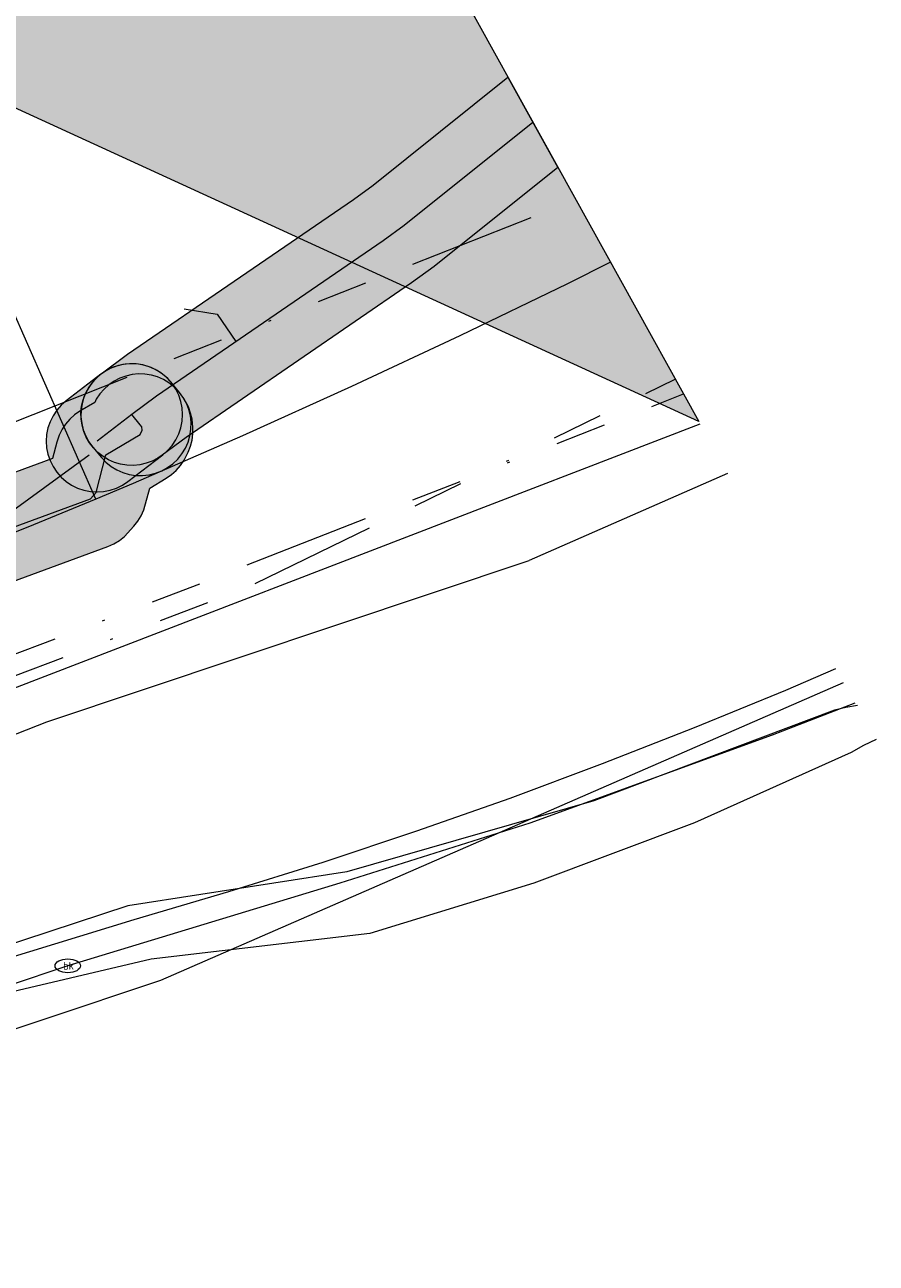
# Model space of a CAD drawing. Header units: metres. Extents: x 191553 to 192958, y 309510 to 310004.
# Tile 50 of 52: x 192341 to 192375, y 309881 to 309930. Entities that reach past the tile are written whole.
import ezdxf
from ezdxf.enums import TextEntityAlignment as Align
from ezdxf.lldxf.tags import DXFTag

# ---------------------------------------------------------------- set-up
doc = ezdxf.new("R2010")
doc.units = ezdxf.units.M
doc.linetypes.add('RI-OVERIG', pattern=[17, 5, -2, 2, -2, 0, -2, 2, -2])
doc.layers.get('0').update_dxf_attribs({"lineweight": 18})
for name, color, linetype, lineweight in [('B-WE-KL-DATA_KABELBED_KPN BV-G', 90, 'Continuous', 18), ('B-WE-KL-DATA_KABELBED_ZIGGO BV-G', 90, 'Continuous', 18), ('B-WE-KL-ET_LS_ENEXIS NETBEHEER BV-G', 190, 'KL-LS-N', 18), ('B-WE-KL-ET_LS_KABELBED_ENEXIS NETBEHEER BV-G', 190, 'Continuous', 18), ('B-WE-KL-GAS_HD_POLYETHYLEEN PE_110_ENEXIS NETBEHEER BV-G', 30, 'KL-GAS-HD-N', 18), ('B-WE-KL-GAS_HD_STAAL_100_ENEXIS NETBEHEER BV-G', 30, 'KL-GAS-HD-N', 18), ('B-WE-KL-GAS_LD_POLYETHYLEEN PE_32_ENEXIS NETBEHEER BV-G', 50, 'KL-GAS-LD-N', 18), ('B-WE-KL-GAS_LD_SLAGVAST PVC_110_ENEXIS NETBEHEER BV-G', 50, 'KL-GAS-LD-N', 18), ('B-WE-KL-GAS_LD_STAAL_80_ENEXIS NETBEHEER BV-G', 50, 'KL-GAS-LD-N', 18), ('B-WE-KL-WATER_100_NV WATERLEIDINGMAATSCHAPPIJ LIMBURG-G', 170, 'KL-WATER-N', 18), ('B-WE-KL-WATER_NV WATERLEIDINGMAATSCHAPPIJ LIMBURG-S', 170, 'Continuous', 18), ('B-WE-RI-VRIJVERVAL_BETON_300_GEMEENTE GULPEN   WITTEM-G', 210, 'RI-OVERIG', 18), ('B-WE-RI-VRIJVERVAL_BETON_400_GEMEENTE GULPEN   WITTEM-G', 210, 'RI-OVERIG', 18), ('B-WE-RI-VRIJVERVAL_BETON_600_GEMEENTE GULPEN   WITTEM-G', 210, 'RI-OVERIG', 18), ('B-WE-RI-VRIJVERVAL_POLYVINYLCHLORIDE PVC_160_GEMEENTE GULPEN   WITTEM-G', 210, 'RI-OVERIG', 18), ('V-WE-KL-ET_LS_KABELBED_ENEXIS NETBEHEER BV-G', 190, 'CONTINUOUS-V', 18), ('V-WE-KL-ET_MS_KABELBED_ENEXIS NETBEHEER BV-G', 130, 'CONTINUOUS-V', 18)]:
    doc.layers.add(name, color=color, linetype=linetype, lineweight=lineweight)
doc.layers.add('B-WE-OG-INFO_EIS VOORZORGSMAATREGEL_DEFENSIE PIJPLEIDING ORGANISATIE-GV', color=7, linetype='Continuous', lineweight=18, true_color=0xfa194b)
doc.layers.add('B-WE-OG-INFO_EIS VOORZORGSMAATREGEL_ENEXIS NETBEHEER BV-GV', color=7, linetype='Continuous', lineweight=18, true_color=0xfa194b)
doc.layers.add('B-WE-OG-INFO_EIS VOORZORGSMAATREGEL_DEFENSIE PIJPLEIDING ORGANISATIE-V', color=7, linetype='Continuous', lineweight=18, true_color=0xfa194b, transparency=0.8)
doc.layers.add('B-WE-OG-INFO_EIS VOORZORGSMAATREGEL_ENEXIS NETBEHEER BV-V', color=7, linetype='Continuous', lineweight=18, true_color=0xfa194b, transparency=0.8)
doc.styles.add('NLCS-ISO', font='NLCS-ISO.ttf')
doc.styles.get("Standard").update_dxf_attribs({"font": 'arial.ttf'})
doc.linetypes.add('CONTINUOUS-V', pattern='A,3.5,[24,NLCS.SHX,S=0.5,R=0,X=0,Y=0],3.5', length=7)
tags = doc.linetypes.add('KL-GAS-HD-N', pattern='A,4,-1,[69,NLCS.SHX,S=0.5,R=0,X=0,Y=0],-1,4,-1,["H",Standard,S=1,R=0,X=0,Y=-0.5],-2', length=13).pattern_tags.tags
tags[18] = DXFTag(74, 10)
tags = doc.linetypes.add('KL-GAS-LD-N', pattern='A,4,-1,[69,NLCS.SHX,S=0.5,R=0,X=0,Y=0],-1,4,-1,["L",Standard,S=1,R=0,X=0.25,Y=-0.5],-2', length=13).pattern_tags.tags
tags[18] = DXFTag(74, 10)
tags = doc.linetypes.add('KL-LS-N', pattern='A,4,-1,[103,NLCS.SHX,S=0.75,R=0,X=0,Y=0],-1,4,-1,["L",Standard,S=1,R=0,X=0,Y=-0.5],-2', length=13).pattern_tags.tags
tags[18] = DXFTag(74, 10)
doc.linetypes.add('KL-WATER-N', pattern='A,7,-0.5,[168,NLCS.SHX,S=0.75,R=0,X=0.75,Y=0],-2', length=9.5)

# ---------------------------------------------------------------- blocks, each defined once
blk = doc.blocks.new('SKL-WATER_BRANDKRAAN_BRANDPUT-SO')
at = {"color": 0, "linetype": 'ByBlock', "lineweight": 18}
blk.add_ellipse((0, 0), major_axis=(2.5, 0), ratio=0.54, dxfattribs=at)
at = {"color": 0, "linetype": 'ByBlock', "lineweight": 18, "style": 'NLCS-ISO'}
blk.add_text('bk', height=1.5, dxfattribs=at).set_placement((0.16, 0), align=Align.MIDDLE_CENTER)

msp = doc.modelspace()

# ---------------------------------------------------------------- hatches: boundary and pattern name
at = {"layer": 'B-WE-OG-INFO_EIS VOORZORGSMAATREGEL_DEFENSIE PIJPLEIDING ORGANISATIE-V'}
msp.add_hatch(color=256, dxfattribs=at).paths.add_polyline_path([(191559.474, 309681.359), (191552.654, 309759.043), (191707.607, 309808.061), (191761.021, 309887.701), (191777.588, 309904.629), (191917.744, 309982.027), (192022.38, 310004.121), (192321.604, 309997.559), (192367.947, 309913.961), (192230.015, 309977.244), (191944.453, 309917.209), (191818.045, 309847.011), (191760.65, 309761.767), (191742.147, 309746.103), (191571.989, 309691.682)])
at = {"layer": 'B-WE-OG-INFO_EIS VOORZORGSMAATREGEL_ENEXIS NETBEHEER BV-V'}
for points in [[(192360.437, 309927.508), (192362.403, 309923.961), (192357.525, 309920.06), (192356.641, 309919.418), (192347.765, 309913.339), (192346.829, 309912.637), (192346.655, 309912.52), (192346.429, 309912.404), (192346.191, 309912.318), (192345.945, 309912.262), (192345.694, 309912.238), (192345.693, 309912.238), (192345.44, 309912.246), (192345.192, 309912.286), (192344.949, 309912.356), (192344.716, 309912.458), (192344.5, 309912.586), (192344.3, 309912.743), (192344.122, 309912.923), (192343.968, 309913.123), (192343.841, 309913.341), (192343.742, 309913.573), (192343.674, 309913.817), (192343.636, 309914.068), (192343.631, 309914.321), (192343.657, 309914.572), (192343.715, 309914.818), (192343.804, 309915.054), (192343.921, 309915.278), (192344.066, 309915.485), (192344.236, 309915.672), (192344.429, 309915.837), (192345.468, 309916.614), (192354.357, 309922.701), (192355.133, 309923.267)], [(192344.524, 309911.207), (192344.782, 309911.258), (192345.028, 309911.342), (192345.264, 309911.458), (192345.481, 309911.603), (192346.847, 309912.651), (192347.043, 309912.822), (192347.216, 309913.02), (192347.361, 309913.236), (192347.477, 309913.472), (192347.561, 309913.718), (192347.612, 309913.975), (192347.629, 309914.236), (192347.612, 309914.498), (192347.561, 309914.755), (192347.477, 309915.001), (192347.361, 309915.237), (192347.216, 309915.454), (192347.044, 309915.651), (192346.846, 309915.824), (192346.63, 309915.969), (192346.394, 309916.085), (192346.148, 309916.169), (192345.891, 309916.22), (192345.63, 309916.237), (192345.369, 309916.22), (192345.111, 309916.169), (192344.865, 309916.085), (192344.63, 309915.97), (192344.412, 309915.824), (192343.046, 309914.777), (192342.851, 309914.605), (192342.677, 309914.407), (192342.533, 309914.191), (192342.417, 309913.956), (192342.332, 309913.709), (192342.281, 309913.452), (192342.264, 309913.191), (192342.281, 309912.93), (192342.332, 309912.672), (192342.416, 309912.426), (192342.532, 309912.19), (192342.677, 309911.973), (192342.849, 309911.777), (192343.047, 309911.603), (192343.263, 309911.459), (192343.499, 309911.342), (192343.745, 309911.258), (192344.002, 309911.207), (192344.264, 309911.19)], [(192346.053, 309911.837), (192346.313, 309911.865), (192346.566, 309911.927), (192346.81, 309912.022), (192347.04, 309912.148), (192347.25, 309912.302), (192347.44, 309912.484), (192347.604, 309912.688), (192347.739, 309912.91), (192347.845, 309913.151), (192347.918, 309913.401), (192347.958, 309913.66), (192347.964, 309913.922), (192347.936, 309914.181), (192347.874, 309914.436), (192347.779, 309914.679), (192347.653, 309914.909), (192347.499, 309915.12), (192347.162, 309915.522), (192346.981, 309915.71), (192346.777, 309915.874), (192346.553, 309916.011), (192346.315, 309916.116), (192346.063, 309916.189), (192345.804, 309916.229), (192345.542, 309916.235), (192345.283, 309916.207), (192345.029, 309916.145), (192344.785, 309916.05), (192344.555, 309915.924), (192344.345, 309915.77), (192344.156, 309915.589), (192343.991, 309915.384), (192343.855, 309915.161), (192343.75, 309914.923), (192343.677, 309914.671), (192343.637, 309914.412), (192343.631, 309914.15), (192343.659, 309913.891), (192343.722, 309913.636), (192343.816, 309913.393), (192343.942, 309913.163), (192344.096, 309912.952), (192344.433, 309912.55), (192344.615, 309912.361), (192344.819, 309912.197), (192345.041, 309912.062), (192345.281, 309911.956), (192345.533, 309911.883), (192345.791, 309911.843), (192346.052, 309911.837)], [(192318.059, 309899.555), (192318.311, 309899.571), (192318.559, 309899.619), (192318.76, 309899.682), (192321.107, 309900.562), (192330.366, 309903.769), (192344.694, 309909.047), (192344.925, 309909.149), (192345.143, 309909.28), (192345.341, 309909.438), (192345.717, 309909.841), (192345.874, 309910.041), (192346.002, 309910.257), (192346.104, 309910.489), (192346.338, 309911.346), (192346.986, 309911.732), (192347.195, 309911.875), (192347.384, 309912.042), (192347.55, 309912.233), (192347.692, 309912.444), (192347.848, 309912.755), (192347.942, 309912.989), (192348.006, 309913.232), (192348.039, 309913.483), (192348.04, 309913.737), (192348.001, 309914.05), (192347.947, 309914.298), (192347.862, 309914.537), (192347.683, 309914.865), (192347.47, 309915.153), (192347.292, 309915.332), (192347.094, 309915.487), (192346.876, 309915.616), (192346.643, 309915.717), (192346.401, 309915.787), (192346.15, 309915.827), (192345.897, 309915.834), (192345.647, 309915.809), (192345.399, 309915.753), (192345.162, 309915.666), (192344.937, 309915.55), (192344.73, 309915.407), (192344.541, 309915.238), (192344.376, 309915.048), (192344.235, 309914.837), (192344.174, 309914.713), (192343.59, 309914.366), (192343.381, 309914.223), (192343.192, 309914.055), (192343.026, 309913.865), (192342.885, 309913.656), (192342.771, 309913.428), (192342.678, 309913.156), (192342.506, 309912.504), (192329.003, 309907.53), (192319.773, 309904.333), (192317.356, 309903.428), (192317.126, 309903.325), (192316.909, 309903.192), (192316.712, 309903.034), (192316.537, 309902.853), (192316.385, 309902.651), (192316.26, 309902.43), (192316.164, 309902.196), (192316.098, 309901.952), (192316.064, 309901.703), (192316.061, 309901.45), (192316.09, 309901.198), (192316.151, 309900.952), (192316.243, 309900.716), (192316.362, 309900.495), (192316.51, 309900.289), (192316.682, 309900.103), (192316.876, 309899.942), (192317.088, 309899.806), (192317.318, 309899.697), (192317.557, 309899.619), (192317.806, 309899.571), (192318.058, 309899.555)]]:
    msp.add_hatch(color=256, dxfattribs=at).paths.add_polyline_path(points)

# ---------------------------------------------------------------- linework, layer by layer
at = {"layer": 'B-WE-KL-DATA_KABELBED_KPN BV-G', "flags": 128}
for points in [[(192374.19, 309902.784), (192373.731, 309902.715), (192373.28, 309902.609), (192363.812, 309899.043), (192354.089, 309896.247), (192345.472, 309894.911), (192326.883, 309888.796), (192316.567, 309884.732), (192298.532, 309877.055), (192282.285, 309868.426), (192266.462, 309859.043), (192249.667, 309848.315), (192233.709, 309836.378), (192217.224, 309824.196)], [(192374.929, 309901.452), (192374.425, 309901.214), (192373.943, 309900.935), (192367.778, 309898.177), (192361.457, 309895.799), (192355.002, 309893.812), (192346.399, 309892.806), (192340.034, 309891.316), (192333.825, 309889.269), (192327.822, 309886.68), (192317.634, 309882.251), (192299.702, 309874.733), (192282.664, 309865.541), (192250.81, 309846.674), (192234.453, 309835.312), (192217.224, 309824.196)]]:
    msp.add_lwpolyline(points, dxfattribs=at)
at = {"layer": 'B-WE-KL-DATA_KABELBED_ZIGGO BV-G', "flags": 128}
for points in [[(192369.077, 309911.922), (192361.266, 309908.49)], [(192200.007, 309818.434), (192200.157, 309818.846), (192200.65, 309819.685), (192201.366, 309820.49), (192202.252, 309821.2), (192206.147, 309823.396), (192208.028, 309824.584), (192215.723, 309829.537), (192223.677, 309834.804), (192233.964, 309841.816), (192254.558, 309856.213), (192271.148, 309867.335), (192277.968, 309871.458), (192282.332, 309873.949), (192287.469, 309876.705), (192306.142, 309886.284), (192324.135, 309895.016), (192342.292, 309902.143), (192361.266, 309908.49)]]:
    msp.add_lwpolyline(points, dxfattribs=at)
at = {"layer": 'B-WE-KL-ET_LS_ENEXIS NETBEHEER BV-G', "flags": 128}
msp.add_lwpolyline([(192347.695, 309918.393), (192348.989, 309918.189), (192349.729, 309917.108)], dxfattribs=at)
at = {"layer": 'B-WE-KL-ET_LS_KABELBED_ENEXIS NETBEHEER BV-G', "flags": 128}
msp.add_lwpolyline([(192285.882, 309871.044), (192294.259, 309875.475), (192297.268, 309876.918), (192300.895, 309878.59), (192304.549, 309880.204), (192308.228, 309881.757), (192311.933, 309883.251), (192315.661, 309884.685), (192319.412, 309886.057), (192323.184, 309887.369), (192326.978, 309888.619), (192345.721, 309894.365), (192349.45, 309895.464), (192353.16, 309896.627), (192356.848, 309897.855), (192360.516, 309899.146), (192364.16, 309900.5), (192367.78, 309901.917), (192371.375, 309903.396), (192373.334, 309904.242)], dxfattribs=at)
at = {"layer": 'B-WE-KL-GAS_HD_POLYETHYLEEN PE_110_ENEXIS NETBEHEER BV-G', "flags": 128}
msp.add_lwpolyline([(192318.058, 309901.555), (192320.428, 309902.443), (192324.483, 309903.859), (192329.675, 309905.646), (192334.507, 309907.431), (192344.003, 309910.924), (192344.224, 309911.172), (192344.612, 309912.647), (192345.964, 309913.451), (192346.044, 309913.618), (192346.024, 309913.749), (192345.966, 309913.835)], dxfattribs=at)
at = {"layer": 'B-WE-KL-GAS_HD_STAAL_100_ENEXIS NETBEHEER BV-G', "flags": 128}
for points in [[(192361.42, 309925.734), (192356.347, 309921.677), (192355.522, 309921.075), (192346.598, 309914.964), (192345.629, 309914.237)], [(192345.629, 309914.237), (192344.264, 309913.19)], [(192345.966, 309913.835), (192345.629, 309914.237)], [(192319.828, 309901.524), (192321.05, 309901.961), (192337.01, 309907.435), (192339.186, 309909.188), (192343.949, 309912.654)]]:
    msp.add_lwpolyline(points, dxfattribs=at)
at = {"layer": 'B-WE-KL-GAS_LD_POLYETHYLEEN PE_32_ENEXIS NETBEHEER BV-G', "flags": 128}
msp.add_lwpolyline([(192344.22, 309910.909), (192340.868, 309918.511), (192340.174, 309919.056), (192335.37, 309919.903)], dxfattribs=at)
at = {"layer": 'B-WE-KL-GAS_LD_SLAGVAST PVC_110_ENEXIS NETBEHEER BV-G', "flags": 128}
msp.add_lwpolyline([(192364.468, 309920.236), (192362.777, 309919.387), (192358.544, 309917.335), (192354.282, 309915.34), (192349.994, 309913.404), (192345.68, 309911.526)], dxfattribs=at)
at = {"layer": 'B-WE-KL-GAS_LD_STAAL_80_ENEXIS NETBEHEER BV-G', "flags": 128}
msp.add_lwpolyline([(192345.68, 309911.526), (192344.22, 309910.909), (192341.769, 309909.898), (192339.307, 309908.914), (192329.995, 309905.584), (192321.443, 309902.487)], dxfattribs=at)
at = {"layer": 'B-WE-KL-WATER_100_NV WATERLEIDINGMAATSCHAPPIJ LIMBURG-G', "flags": 128}
msp.add_lwpolyline([(192374.089, 309902.881), (192370.83, 309901.621), (192361.294, 309898.158), (192353.815, 309895.799), (192343.112, 309892.545), (192340.77, 309891.763), (192339.561, 309891.359), (192333.205, 309889.236), (192331.462, 309888.654), (192326.781, 309887.091), (192319.894, 309884.795), (192306.15, 309879.327), (192292.702, 309872.825), (192277.332, 309864.401), (192268.465, 309859.081), (192256.79, 309851.1), (192236.543, 309837.208), (192226.854, 309830.614), (192216.217, 309823.375), (192214.83, 309822.431), (192210.366, 309819.393), (192208.341, 309822.368)], dxfattribs=at)
at = {"layer": 'B-WE-OG-INFO_EIS VOORZORGSMAATREGEL_DEFENSIE PIJPLEIDING ORGANISATIE-GV', "flags": 128}
msp.add_lwpolyline([(191559.474, 309681.359), (191552.654, 309759.043), (191707.607, 309808.061), (191761.021, 309887.701), (191777.588, 309904.629), (191917.744, 309982.027), (192022.38, 310004.121), (192321.604, 309997.559), (192367.947, 309913.961), (192230.015, 309977.244), (191944.453, 309917.209), (191818.045, 309847.011), (191760.65, 309761.767), (191742.147, 309746.103), (191571.989, 309691.682)], close=True, dxfattribs=at)
at = {"layer": 'B-WE-OG-INFO_EIS VOORZORGSMAATREGEL_ENEXIS NETBEHEER BV-GV', "flags": 128}
for points in [[(192360.437, 309927.508), (192362.403, 309923.961), (192357.525, 309920.06), (192356.641, 309919.418), (192347.765, 309913.339), (192346.829, 309912.637), (192346.655, 309912.52), (192346.429, 309912.404), (192346.191, 309912.318), (192345.945, 309912.262), (192345.694, 309912.238), (192345.693, 309912.238), (192345.44, 309912.246), (192345.192, 309912.286), (192344.949, 309912.356), (192344.716, 309912.458), (192344.5, 309912.586), (192344.3, 309912.743), (192344.122, 309912.923), (192343.968, 309913.123), (192343.841, 309913.341), (192343.742, 309913.573), (192343.674, 309913.817), (192343.636, 309914.068), (192343.631, 309914.321), (192343.657, 309914.572), (192343.715, 309914.818), (192343.804, 309915.054), (192343.921, 309915.278), (192344.066, 309915.485), (192344.236, 309915.672), (192344.429, 309915.837), (192345.468, 309916.614), (192354.357, 309922.701), (192355.133, 309923.267)], [(192344.524, 309911.207), (192344.782, 309911.258), (192345.028, 309911.342), (192345.264, 309911.458), (192345.481, 309911.603), (192346.847, 309912.651), (192347.043, 309912.822), (192347.216, 309913.02), (192347.361, 309913.236), (192347.477, 309913.472), (192347.561, 309913.718), (192347.612, 309913.975), (192347.629, 309914.236), (192347.612, 309914.498), (192347.561, 309914.755), (192347.477, 309915.001), (192347.361, 309915.237), (192347.216, 309915.454), (192347.044, 309915.651), (192346.846, 309915.824), (192346.63, 309915.969), (192346.394, 309916.085), (192346.148, 309916.169), (192345.891, 309916.22), (192345.63, 309916.237), (192345.369, 309916.22), (192345.111, 309916.169), (192344.865, 309916.085), (192344.63, 309915.97), (192344.412, 309915.824), (192343.046, 309914.777), (192342.851, 309914.605), (192342.677, 309914.407), (192342.533, 309914.191), (192342.417, 309913.956), (192342.332, 309913.709), (192342.281, 309913.452), (192342.264, 309913.191), (192342.281, 309912.93), (192342.332, 309912.672), (192342.416, 309912.426), (192342.532, 309912.19), (192342.677, 309911.973), (192342.849, 309911.777), (192343.047, 309911.603), (192343.263, 309911.459), (192343.499, 309911.342), (192343.745, 309911.258), (192344.002, 309911.207), (192344.264, 309911.19)], [(192346.053, 309911.837), (192346.313, 309911.865), (192346.566, 309911.927), (192346.81, 309912.022), (192347.04, 309912.148), (192347.25, 309912.302), (192347.44, 309912.484), (192347.604, 309912.688), (192347.739, 309912.91), (192347.845, 309913.151), (192347.918, 309913.401), (192347.958, 309913.66), (192347.964, 309913.922), (192347.936, 309914.181), (192347.874, 309914.436), (192347.779, 309914.679), (192347.653, 309914.909), (192347.499, 309915.12), (192347.162, 309915.522), (192346.981, 309915.71), (192346.777, 309915.874), (192346.553, 309916.011), (192346.315, 309916.116), (192346.063, 309916.189), (192345.804, 309916.229), (192345.542, 309916.235), (192345.283, 309916.207), (192345.029, 309916.145), (192344.785, 309916.05), (192344.555, 309915.924), (192344.345, 309915.77), (192344.156, 309915.589), (192343.991, 309915.384), (192343.855, 309915.161), (192343.75, 309914.923), (192343.677, 309914.671), (192343.637, 309914.412), (192343.631, 309914.15), (192343.659, 309913.891), (192343.722, 309913.636), (192343.816, 309913.393), (192343.942, 309913.163), (192344.096, 309912.952), (192344.433, 309912.55), (192344.615, 309912.361), (192344.819, 309912.197), (192345.041, 309912.062), (192345.281, 309911.956), (192345.533, 309911.883), (192345.791, 309911.843), (192346.052, 309911.837)]]:
    msp.add_lwpolyline(points, close=True, dxfattribs=at)
msp.add_lwpolyline([(192330.366, 309903.769), (192344.694, 309909.047), (192344.925, 309909.149), (192345.143, 309909.28), (192345.341, 309909.438), (192345.717, 309909.841), (192345.874, 309910.041), (192346.002, 309910.257), (192346.104, 309910.489), (192346.338, 309911.346), (192346.986, 309911.732), (192347.195, 309911.875), (192347.384, 309912.042), (192347.55, 309912.233), (192347.692, 309912.444), (192347.848, 309912.755), (192347.942, 309912.989), (192348.006, 309913.232), (192348.039, 309913.483), (192348.04, 309913.737), (192348.001, 309914.05), (192347.947, 309914.298), (192347.862, 309914.537), (192347.683, 309914.865), (192347.47, 309915.153), (192347.292, 309915.332), (192347.094, 309915.487), (192346.876, 309915.616), (192346.643, 309915.717), (192346.401, 309915.787), (192346.15, 309915.827), (192345.897, 309915.834), (192345.647, 309915.809), (192345.399, 309915.753), (192345.162, 309915.666), (192344.937, 309915.55), (192344.73, 309915.407), (192344.541, 309915.238), (192344.376, 309915.048), (192344.235, 309914.837), (192344.174, 309914.713), (192343.59, 309914.366), (192343.381, 309914.223), (192343.192, 309914.055), (192343.026, 309913.865), (192342.885, 309913.656), (192342.771, 309913.428), (192342.678, 309913.156), (192342.506, 309912.504), (192329.003, 309907.53)], dxfattribs=at)
at = {"layer": 'B-WE-RI-VRIJVERVAL_BETON_300_GEMEENTE GULPEN   WITTEM-G', "flags": 128}
for points in [[(192350.171, 309908.321), (192367.343, 309915.05)], [(192318.205, 309896.164), (192349.298, 309907.947)]]:
    msp.add_lwpolyline(points, dxfattribs=at)
at = {"layer": 'B-WE-RI-VRIJVERVAL_BETON_400_GEMEENTE GULPEN   WITTEM-G', "flags": 128}
msp.add_lwpolyline([(192318.519, 309895.429), (192349.612, 309907.212)], dxfattribs=at)
at = {"layer": 'B-WE-RI-VRIJVERVAL_BETON_600_GEMEENTE GULPEN   WITTEM-G', "flags": 128}
msp.add_lwpolyline([(192350.486, 309907.585), (192367.02, 309915.633)], dxfattribs=at)
at = {"layer": 'B-WE-RI-VRIJVERVAL_POLYVINYLCHLORIDE PVC_160_GEMEENTE GULPEN   WITTEM-G', "flags": 128}
msp.add_lwpolyline([(192277.2, 309888.68), (192363.105, 309922.694)], dxfattribs=at)
at = {"layer": 'V-WE-KL-ET_LS_KABELBED_ENEXIS NETBEHEER BV-G', "flags": 128}
msp.add_lwpolyline([(192279.538, 309867.56), (192282.454, 309868.769), (192285.23, 309869.929), (192287.863, 309871.04), (192290.353, 309872.102), (192292.698, 309873.114), (192294.899, 309874.076), (192296.953, 309874.987), (192298.861, 309875.847), (192328.236, 309885.786), (192346.77, 309891.986), (192373.64, 309903.691)], dxfattribs=at)
at = {"layer": 'V-WE-KL-ET_MS_KABELBED_ENEXIS NETBEHEER BV-G', "flags": 128}
msp.add_lwpolyline([(192201.07, 309818.087), (192201.358, 309818.412), (192201.617, 309818.76), (192201.845, 309819.129), (192202.042, 309819.516), (192202.204, 309819.919), (192202.332, 309820.333), (192202.424, 309820.758), (192202.479, 309821.188), (192202.442, 309821.716), (192202.476, 309822.244), (192202.581, 309822.763), (192202.754, 309823.263), (192202.994, 309823.735), (192203.294, 309824.171), (192203.651, 309824.562), (192204.057, 309824.902), (192227.021, 309839.391), (192258.146, 309861.72), (192261.903, 309864.299), (192265.696, 309866.825), (192269.526, 309869.295), (192273.39, 309871.711), (192277.288, 309874.071), (192281.22, 309876.375), (192285.184, 309878.622), (192289.181, 309880.813), (192293.208, 309882.946), (192297.265, 309885.021), (192301.351, 309887.038), (192305.466, 309888.996), (192309.609, 309890.895), (192313.778, 309892.734), (192317.974, 309894.514), (192322.194, 309896.233), (192345.248, 309905.105), (192367.999, 309913.867)], dxfattribs=at)

# ---------------------------------------------------------------- block references
at = {"layer": 'B-WE-KL-WATER_NV WATERLEIDINGMAATSCHAPPIJ LIMBURG-S', "xscale": 0.2, "yscale": 0.2, "zscale": 0.2}
msp.add_blockref('SKL-WATER_BRANDKRAAN_BRANDPUT-SO', (192343.112, 309892.545), dxfattribs=at)

doc.saveas('drawing.dxf')
